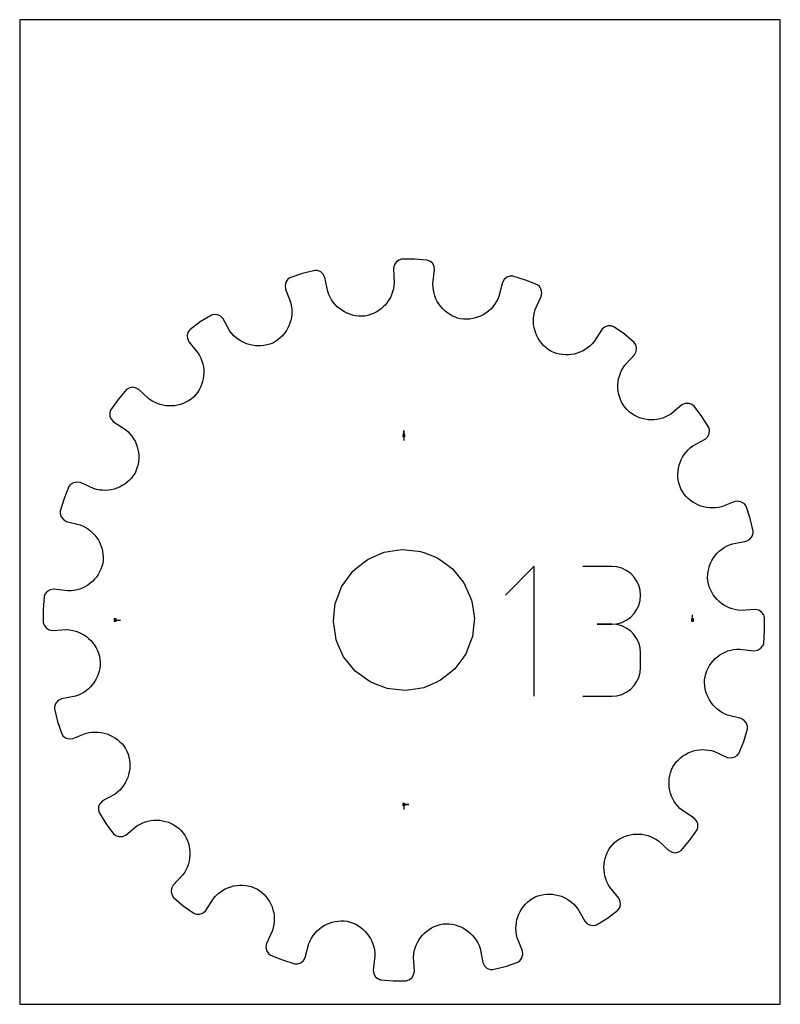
# Model space of a CAD drawing. Extents: x 0 to 216, y 0 to 279.
import ezdxf

# ---------------------------------------------------------------- set-up
doc = ezdxf.new("R2010")
doc.units = 0

msp = doc.modelspace()

# ---------------------------------------------------------------- linework, layer by layer
at = {"layer": 'annotation', "color": 1}
for p, q in [((109.051908, 161.407934), (109.051908, 162.836684)), ((109.051908, 161.407934), (109.051908, 162.836684)), ((109.051908, 162.836684), (109.051908, 161.407934)), ((109.051908, 161.407934), (109.051908, 159.979184)), ((146.046084, 124.283112), (137.851173, 116.08589)), ((146.046084, 87.421039), (146.046084, 124.283112)), ((168.05387, 124.240346), (159.868206, 124.240346)), ((169.526081, 124.108203), (168.05387, 124.240346)), ((170.911381, 123.727387), (169.526081, 124.108203)), ((172.186728, 123.121321), (170.911381, 123.727387)), ((173.329083, 122.313425), (172.186728, 123.121321)), ((174.315403, 121.32712), (173.329083, 122.313425)), ((175.122649, 120.185828), (174.315403, 121.32712)), ((175.72778, 118.91297), (175.122649, 120.185828)), ((176.107755, 117.531967), (175.72778, 118.91297)), ((176.239534, 116.06624), (176.107755, 117.531967)), ((175.72778, 113.207271), (176.107755, 114.593633)), ((176.107755, 114.593633), (176.239534, 116.06624)), ((176.239534, 116.06624), (176.239534, 116.06624)), ((174.315403, 110.786208), (175.122649, 111.930385)), ((175.122649, 111.930385), (175.72778, 113.207271)), ((27.144382, 109.051908), (28.573132, 109.051908)), ((170.911381, 108.38223), (172.186728, 108.988899)), ((172.186728, 108.988899), (173.329083, 109.797969)), ((173.329083, 109.797969), (174.315403, 110.786208)), ((190.959435, 109.051908), (190.959435, 110.480658)), ((168.05387, 107.869018), (163.955259, 107.869018)), ((163.955259, 107.869018), (168.05387, 107.869018)), ((168.05387, 107.869018), (169.526081, 108.001193)), ((169.526081, 107.736875), (168.05387, 107.869018)), ((168.05387, 107.869018), (168.05387, 107.869018)), ((169.526081, 108.001193), (170.911381, 108.38223)), ((170.911381, 107.356059), (169.526081, 107.736875)), ((172.186728, 106.749993), (170.911381, 107.356059)), ((173.329083, 105.942097), (172.186728, 106.749993)), ((174.315403, 104.955792), (173.329083, 105.942097)), ((175.122649, 103.8145), (174.315403, 104.955792)), ((175.72778, 102.541642), (175.122649, 103.8145)), ((176.107755, 101.160639), (175.72778, 102.541642)), ((176.239534, 99.694912), (176.107755, 101.160639)), ((176.239534, 95.596301), (176.239534, 99.694912)), ((176.239534, 99.694912), (176.239534, 99.694912)), ((176.107755, 94.129965), (176.239534, 95.596301)), ((175.122649, 91.475686), (175.72778, 92.748639)), ((175.72778, 92.748639), (176.107755, 94.129965)), ((173.329083, 89.348355), (174.315403, 90.33447)), ((174.315403, 90.33447), (175.122649, 91.475686)), ((159.868206, 87.422195), (168.05387, 87.422195)), ((168.05387, 87.422195), (169.526081, 87.554262)), ((168.05387, 87.422195), (168.05387, 87.422195)), ((169.526081, 87.554262), (170.911381, 87.934887)), ((170.911381, 87.934887), (172.186728, 88.540706)), ((172.186728, 88.540706), (173.329083, 89.348355)), ((109.051908, 56.695882), (110.480658, 56.695882)), ((109.051908, 56.695882), (110.480658, 56.695882)), ((110.480658, 56.695882), (109.051908, 56.695882)), ((109.051908, 56.695882), (109.051908, 55.267133))]:
    msp.add_line(p, q, dxfattribs=at)
at = {"layer": 'boundary', "color": 5}
for p, q in [((106.293065, 209.748071), (106.070352, 208.762199)), ((106.824876, 210.574172), (106.293065, 209.748071)), ((107.604493, 211.173586), (106.824876, 210.574172)), ((108.362381, 211.398336), (107.604493, 211.173586)), ((112.053421, 211.433167), (108.362381, 211.398336)), ((115.698794, 211.181634), (112.053421, 211.433167)), ((116.396873, 210.912136), (115.698794, 211.181634)), ((117.137169, 210.265847), (116.396873, 210.912136)), ((117.614804, 209.421196), (117.137169, 210.265847)), ((80.269092, 207.349398), (76.725604, 206.161447)), ((83.813491, 208.237149), (80.269092, 207.349398)), ((84.560705, 208.196085), (83.813491, 208.237149)), ((85.464881, 207.810581), (84.560705, 208.196085)), ((86.185733, 207.143467), (85.464881, 207.810581)), ((86.645235, 206.25765), (86.185733, 207.143467)), ((106.070352, 208.762199), (106.323076, 204.720204)), ((117.294664, 204.403622), (117.780093, 208.424134)), ((117.780093, 208.424134), (117.614804, 209.421196)), ((75.561773, 204.916951), (75.311151, 203.966868)), ((75.311151, 203.966868), (75.404076, 202.960579)), ((76.118312, 205.728022), (75.561773, 204.916951)), ((76.725604, 206.161447), (76.118312, 205.728022)), ((87.429663, 202.273557), (86.645235, 206.25765)), ((106.323076, 204.720204), (106.243507, 203.844001)), ((117.32299, 203.523994), (117.294664, 204.403622)), ((137.028512, 204.803495), (136.019756, 200.881051)), ((137.544593, 205.671668), (137.028512, 204.803495)), ((138.306217, 206.29384), (137.544593, 205.671668)), ((139.242156, 206.62269), (138.306217, 206.29384)), ((140.022879, 206.602234), (139.242156, 206.62269)), ((143.544117, 205.494827), (140.022879, 206.602234)), ((146.933406, 204.129212), (143.544117, 205.494827)), ((147.513917, 203.656957), (146.933406, 204.129212)), ((75.404076, 202.960579), (76.874769, 199.241916)), ((87.729136, 201.446035), (87.429663, 202.273557)), ((88.094576, 200.659286), (87.729136, 201.446035)), ((105.574811, 201.362871), (105.218923, 200.596582)), ((105.866359, 202.162041), (105.574811, 201.362871)), ((106.090444, 202.990462), (105.866359, 202.162041)), ((106.243507, 203.844001), (106.090444, 202.990462)), ((117.426487, 202.662624), (117.32299, 203.523994)), ((117.604792, 201.811938), (117.426487, 202.662624)), ((117.850395, 200.997724), (117.604792, 201.811938)), ((148.016066, 202.825957), (147.513917, 203.656957)), ((148.211439, 201.862654), (148.016066, 202.825957)), ((148.060645, 200.863343), (148.211439, 201.862654)), ((76.874769, 199.241916), (77.088701, 198.336764)), ((88.521671, 199.914935), (88.094576, 200.659286)), ((89.00691, 199.2164), (88.521671, 199.914935)), ((89.546366, 198.565834), (89.00691, 199.2164)), ((90.135813, 197.965548), (89.546366, 198.565834)), ((103.794619, 198.526812), (103.211741, 197.92563)), ((104.325491, 199.174671), (103.794619, 198.526812)), ((104.801492, 199.866205), (104.325491, 199.174671)), ((105.218923, 200.596582), (104.801492, 199.866205)), ((118.16218, 200.21204), (117.850395, 200.997724)), ((118.537507, 199.459349), (118.16218, 200.21204)), ((118.973182, 198.742189), (118.537507, 199.459349)), ((119.466757, 198.065662), (118.973182, 198.742189)), ((134.794733, 198.589055), (134.270592, 197.919264)), ((135.263902, 199.307895), (134.794733, 198.589055)), ((135.673375, 200.072294), (135.263902, 199.307895)), ((136.019756, 200.881051), (135.673375, 200.072294)), ((146.356367, 197.189357), (148.060645, 200.863343)), ((54.398991, 195.583582), (51.262817, 193.619764)), ((55.122272, 195.775726), (54.398991, 195.583582)), ((56.101068, 195.688308), (55.122272, 195.775726)), ((56.992658, 195.276557), (56.101068, 195.688308)), ((77.088701, 198.336764), (77.206496, 197.477615)), ((77.219199, 195.770446), (77.117477, 194.931371)), ((77.206496, 197.477615), (77.249395, 196.620602)), ((77.249395, 196.620602), (77.219199, 195.770446)), ((90.771723, 197.418243), (90.135813, 197.965548)), ((91.450066, 196.92686), (90.771723, 197.418243)), ((92.167296, 196.494096), (91.450066, 196.92686)), ((92.919065, 196.121599), (92.167296, 196.494096)), ((93.70172, 195.812848), (92.919065, 196.121599)), ((94.511472, 195.569944), (93.70172, 195.812848)), ((99.623717, 195.737397), (98.792984, 195.487691)), ((100.42075, 196.054204), (99.623717, 195.737397)), ((101.18117, 196.435134), (100.42075, 196.054204)), ((101.901648, 196.875929), (101.18117, 196.435134)), ((102.579768, 197.374097), (101.901648, 196.875929)), ((103.211741, 197.92563), (102.579768, 197.374097)), ((120.014612, 197.431783), (119.466757, 198.065662)), ((120.614703, 196.84545), (120.014612, 197.431783)), ((121.26375, 196.309979), (120.614703, 196.84545)), ((121.958708, 195.828571), (121.26375, 196.309979)), ((122.696986, 195.405668), (121.958708, 195.828571)), ((131.701365, 195.772231), (130.960979, 195.380345)), ((132.406432, 196.224489), (131.701365, 195.772231)), ((133.072441, 196.734603), (132.406432, 196.224489)), ((133.695131, 197.300332), (133.072441, 196.734603)), ((134.270592, 197.919264), (133.695131, 197.300332)), ((145.943548, 195.492653), (146.111535, 196.344123)), ((146.111535, 196.344123), (146.356367, 197.189357)), ((51.262817, 193.619764), (48.299248, 191.418999)), ((57.72827, 194.531717), (56.992658, 195.276557)), ((59.680899, 191.029201), (57.72827, 194.531717)), ((76.70723, 193.303555), (76.402603, 192.523325)), ((76.946492, 194.107555), (76.70723, 193.303555)), ((77.117477, 194.931371), (76.946492, 194.107555)), ((95.344342, 195.395807), (94.511472, 195.569944)), ((96.19674, 195.293147), (95.344342, 195.395807)), ((97.064181, 195.263665), (96.19674, 195.293147)), ((97.942634, 195.310846), (97.064181, 195.263665)), ((98.792984, 195.487691), (97.942634, 195.310846)), ((123.475647, 195.044393), (122.696986, 195.405668)), ((124.291791, 194.748628), (123.475647, 195.044393)), ((125.142151, 194.522357), (124.291791, 194.748628)), ((126.015927, 194.426938), (125.142151, 194.522357)), ((126.883081, 194.408846), (126.015927, 194.426938)), ((127.738785, 194.464662), (126.883081, 194.408846)), ((128.579327, 194.592608), (127.738785, 194.464662)), ((129.390723, 194.78697), (128.579327, 194.592608)), ((130.189483, 195.05111), (129.390723, 194.78697)), ((130.960979, 195.380345), (130.189483, 195.05111)), ((145.832034, 193.789533), (145.850903, 194.639571)), ((145.885033, 192.945867), (145.832034, 193.789533)), ((145.850903, 194.639571), (145.943548, 195.492653)), ((146.008105, 192.113358), (145.885033, 192.945867)), ((47.85525, 190.819445), (47.577148, 189.876155)), ((48.299248, 191.418999), (47.85525, 190.819445)), ((60.221476, 190.334994), (59.680899, 191.029201)), ((60.812248, 189.699381), (60.221476, 190.334994)), ((75.112388, 190.368189), (74.563587, 189.725799)), ((75.603526, 191.051223), (75.112388, 190.368189)), ((76.034136, 191.771058), (75.603526, 191.051223)), ((76.402603, 192.523325), (76.034136, 191.771058)), ((146.203404, 191.286431), (146.008105, 192.113358)), ((146.463716, 190.490736), (146.203404, 191.286431)), ((146.789213, 189.718799), (146.463716, 190.490736)), ((165.247992, 191.471703), (163.076547, 188.05299)), ((166.007479, 192.138408), (165.247992, 191.471703)), ((166.936018, 192.494639), (166.007479, 192.138408)), ((167.915522, 192.517901), (166.936018, 192.494639)), ((168.651849, 192.257337), (167.915522, 192.517901)), ((171.658429, 190.11591), (168.651849, 192.257337)), ((174.45977, 187.769657), (171.658429, 190.11591)), ((47.577148, 189.876155), (47.632101, 188.895032)), ((47.632101, 188.895032), (48.026545, 187.978285)), ((48.026545, 187.978285), (50.57938, 184.884406)), ((61.448072, 189.124028), (60.812248, 189.699381)), ((62.125366, 188.60937), (61.448072, 189.124028)), ((62.839664, 188.157014), (62.125366, 188.60937)), ((63.585691, 187.768398), (62.839664, 188.157014)), ((64.359544, 187.444733), (63.585691, 187.768398)), ((65.156487, 187.187095), (64.359544, 187.444733)), ((70.999776, 187.335602), (70.17588, 187.099387)), ((71.821637, 187.650787), (70.999776, 187.335602)), ((72.584907, 188.087059), (71.821637, 187.650787)), ((73.297589, 188.581103), (72.584907, 188.087059)), ((73.958088, 189.128608), (73.297589, 188.581103)), ((74.563587, 189.725799), (73.958088, 189.128608)), ((147.17845, 188.975249), (146.789213, 189.718799)), ((147.630424, 188.265871), (147.17845, 188.975249)), ((148.142536, 187.592946), (147.630424, 188.265871)), ((148.71411, 186.962858), (148.142536, 187.592946)), ((162.497432, 187.391177), (161.871679, 186.790609)), ((163.076547, 188.05299), (162.497432, 187.391177)), ((174.863197, 187.153348), (174.45977, 187.769657)), ((50.57938, 184.884406), (51.056641, 184.099267)), ((65.972565, 186.996657), (65.156487, 187.187095)), ((66.802576, 186.874962), (65.972565, 186.996657)), ((67.642514, 186.82306), (66.802576, 186.874962)), ((68.487797, 186.842313), (67.642514, 186.82306)), ((69.333768, 186.933973), (68.487797, 186.842313)), ((70.17588, 187.099387), (69.333768, 186.933973)), ((149.342843, 186.378415), (148.71411, 186.962858)), ((150.027524, 185.844835), (149.342843, 186.378415)), ((150.766356, 185.366964), (150.027524, 185.844835)), ((151.56832, 185.006633), (150.766356, 185.366964)), ((152.386936, 184.720848), (151.56832, 185.006633)), ((153.218106, 184.509545), (152.386936, 184.720848)), ((154.057119, 184.371513), (153.218106, 184.509545)), ((157.401066, 184.531449), (156.576021, 184.386661)), ((158.201179, 184.740999), (157.401066, 184.531449)), ((158.992435, 185.02064), (158.201179, 184.740999)), ((159.759327, 185.36609), (158.992435, 185.02064)), ((160.498024, 185.777157), (159.759327, 185.36609)), ((161.203495, 186.252016), (160.498024, 185.777157)), ((161.871679, 186.790609), (161.203495, 186.252016)), ((174.522765, 184.315602), (174.974643, 185.218858)), ((175.086862, 186.195882), (174.863197, 187.153348)), ((174.974643, 185.218858), (175.086862, 186.195882)), ((51.056641, 184.099267), (51.43564, 183.318662)), ((51.43564, 183.318662), (51.742364, 182.517088)), ((51.742364, 182.517088), (51.980095, 181.68913)), ((51.980095, 181.68913), (52.14236, 180.85985)), ((154.899635, 184.306053), (154.057119, 184.371513)), ((155.740797, 184.311284), (154.899635, 184.306053)), ((156.576021, 184.386661), (155.740797, 184.311284)), ((171.766604, 181.347989), (174.522765, 184.315602)), ((52.14236, 180.85985), (52.233898, 180.023652)), ((52.255493, 179.184748), (52.206462, 178.348833)), ((52.233898, 180.023652), (52.255493, 179.184748)), ((170.217047, 178.276372), (170.497969, 179.079064)), ((170.497969, 179.079064), (170.849803, 179.862019)), ((170.849803, 179.862019), (171.272658, 180.619865)), ((171.272658, 180.619865), (171.766604, 181.347989)), ((51.901353, 176.701825), (51.645306, 175.900526)), ((52.08869, 177.519372), (51.901353, 176.701825)), ((52.206462, 178.348833), (52.08869, 177.519372)), ((169.797064, 175.791699), (169.866621, 176.627724)), ((169.866621, 176.627724), (170.006508, 177.457283)), ((170.006508, 177.457283), (170.217047, 178.276372)), ((30.326337, 174.454649), (27.958229, 171.622941)), ((30.962468, 174.866), (30.326337, 174.454649)), ((31.920179, 175.085456), (30.962468, 174.866)), ((32.896279, 174.968979), (31.920179, 175.085456)), ((33.825406, 174.488224), (32.896279, 174.968979)), ((36.764953, 171.760413), (33.825406, 174.488224)), ((50.471737, 173.640048), (49.94632, 172.949963)), ((50.930227, 174.364959), (50.471737, 173.640048)), ((51.322111, 175.119719), (50.930227, 174.364959)), ((51.645306, 175.900526), (51.322111, 175.119719)), ((169.797405, 174.953986), (169.797064, 175.791699)), ((169.867577, 174.119191), (169.797405, 174.953986)), ((170.007506, 173.29192), (169.867577, 174.119191)), ((170.220644, 172.467523), (170.007506, 173.29192)), ((27.958229, 171.622941), (25.819678, 168.614142)), ((37.493449, 171.267359), (36.764953, 171.760413)), ((38.25161, 170.845394), (37.493449, 171.267359)), ((39.034812, 170.494448), (38.25161, 170.845394)), ((39.83771, 170.214409), (39.034812, 170.494448)), ((46.424386, 170.495801), (45.626292, 170.217152)), ((47.200886, 170.843532), (46.424386, 170.495801)), ((47.951785, 171.259943), (47.200886, 170.843532)), ((48.671176, 171.745375), (47.951785, 171.259943)), ((49.354915, 172.299203), (48.671176, 171.745375)), ((49.94632, 172.949963), (49.354915, 172.299203)), ((170.50016, 171.6697), (170.220644, 172.467523)), ((170.848751, 170.893521), (170.50016, 171.6697)), ((171.266026, 170.143016), (170.848751, 170.893521)), ((188.907328, 170.472405), (187.96665, 170.072266)), ((189.887977, 170.523184), (188.907328, 170.472405)), ((190.826959, 170.243002), (189.887977, 170.523184)), ((25.819678, 168.614142), (25.582949, 167.906655)), ((25.582949, 167.906655), (25.609511, 166.923699)), ((40.65693, 170.004755), (39.83771, 170.214409)), ((41.48657, 169.865749), (40.65693, 170.004755)), ((42.322616, 169.797069), (41.48657, 169.865749)), ((43.160293, 169.798285), (42.322616, 169.797069)), ((43.994994, 169.86933), (43.160293, 169.798285)), ((44.822103, 170.010134), (43.994994, 169.86933)), ((45.626292, 170.217152), (44.822103, 170.010134)), ((171.752315, 169.424072), (171.266026, 170.143016)), ((172.307359, 168.741491), (171.752315, 169.424072)), ((172.958612, 168.150912), (172.307359, 168.741491)), ((173.649134, 167.626333), (172.958612, 168.150912)), ((187.96665, 170.072266), (184.845287, 167.492101)), ((191.446581, 169.767428), (190.826959, 170.243002)), ((193.644345, 166.801809), (191.446581, 169.767428)), ((25.609511, 166.923699), (25.960948, 166.018961)), ((25.960948, 166.018961), (26.623758, 165.25751)), ((26.623758, 165.25751), (30.007982, 163.103761)), ((174.374419, 167.168679), (173.649134, 167.626333)), ((175.129505, 166.777655), (174.374419, 167.168679)), ((175.910569, 166.455302), (175.129505, 166.777655)), ((176.712071, 166.200116), (175.910569, 166.455302)), ((177.529768, 166.013651), (176.712071, 166.200116)), ((178.359309, 165.896741), (177.529768, 166.013651)), ((179.195262, 165.848594), (178.359309, 165.896741)), ((180.034132, 165.871066), (179.195262, 165.848594)), ((180.870244, 165.96349), (180.034132, 165.871066)), ((181.69938, 166.126653), (180.870244, 165.96349)), ((182.50704, 166.35762), (181.69938, 166.126653)), ((183.308875, 166.663438), (182.50704, 166.35762)), ((184.089799, 167.041529), (183.308875, 166.663438)), ((184.845287, 167.492101), (184.089799, 167.041529)), ((195.58113, 163.71385), (193.644345, 166.801809)), ((30.007982, 163.103761), (30.704345, 162.504689)), ((30.704345, 162.504689), (31.305682, 161.879521)), ((195.77677, 162.993825), (195.58113, 163.71385)), ((195.693421, 162.01395), (195.77677, 162.993825)), ((31.305682, 161.879521), (31.845051, 161.211869)), ((31.845051, 161.211869), (32.320708, 160.506865)), ((32.320708, 160.506865), (32.732575, 159.768585)), ((32.732575, 159.768585), (33.078848, 159.002046)), ((191.03791, 158.429685), (194.576059, 160.400243)), ((194.576059, 160.400243), (195.285447, 161.120181)), ((195.285447, 161.120181), (195.693421, 162.01395)), ((33.078848, 159.002046), (33.359314, 158.211096)), ((33.359314, 158.211096), (33.575028, 157.390912)), ((33.575028, 157.390912), (33.718959, 156.565679)), ((33.718959, 156.565679), (33.793466, 155.730328)), ((188.615049, 155.987397), (189.130488, 156.664227)), ((189.130488, 156.664227), (189.706602, 157.299531)), ((189.706602, 157.299531), (190.342969, 157.889738)), ((190.342969, 157.889738), (191.03791, 158.429685)), ((33.731473, 154.04656), (33.592531, 153.207592)), ((33.797819, 154.889093), (33.731473, 154.04656)), ((33.793466, 155.730328), (33.797819, 154.889093)), ((187.189493, 152.957555), (187.447972, 153.754257)), ((187.447972, 153.754257), (187.772464, 154.527821)), ((187.772464, 154.527821), (188.161894, 155.273498)), ((188.161894, 155.273498), (188.615049, 155.987397)), ((33.09359, 151.558063), (32.732325, 150.756308)), ((33.380309, 152.37652), (33.09359, 151.558063)), ((33.592531, 153.207592), (33.380309, 152.37652)), ((186.82283, 150.471896), (186.875624, 151.311767)), ((186.875624, 151.311767), (186.998193, 152.141653)), ((186.998193, 152.141653), (187.189493, 152.957555)), ((16.253686, 148.209549), (15.289932, 148.018514)), ((17.286518, 148.039286), (16.253686, 148.209549)), ((30.502967, 148.135381), (29.829506, 147.624015)), ((31.133627, 148.706239), (30.502967, 148.135381)), ((31.718706, 149.334271), (31.133627, 148.706239)), ((32.252974, 150.018275), (31.718706, 149.334271)), ((32.732325, 150.756308), (32.252974, 150.018275)), ((186.841176, 149.626623), (186.82283, 150.471896)), ((186.931912, 148.780603), (186.841176, 149.626623)), ((187.096389, 147.938394), (186.931912, 148.780603)), ((13.968745, 146.926119), (12.591732, 143.501194)), ((14.436313, 147.507544), (13.968745, 146.926119)), ((15.289932, 148.018514), (14.436313, 147.507544)), ((20.925053, 146.353299), (17.286518, 148.039286)), ((21.770365, 146.10943), (20.925053, 146.353299)), ((22.621855, 145.942387), (21.770365, 146.10943)), ((23.474899, 145.850666), (22.621855, 145.942387)), ((24.324856, 145.832698), (23.474899, 145.850666)), ((25.168382, 145.886576), (24.324856, 145.832698)), ((26.000697, 146.010512), (25.168382, 145.886576)), ((26.80741, 146.200152), (26.000697, 146.010512)), ((27.603402, 146.459647), (26.80741, 146.200152)), ((28.375694, 146.784345), (27.603402, 146.459647)), ((29.119672, 147.172795), (28.375694, 146.784345)), ((29.829506, 147.624015), (29.119672, 147.172795)), ((187.339551, 147.093741), (187.096389, 147.938394)), ((187.656255, 146.272614), (187.339551, 147.093741)), ((188.093251, 145.509979), (187.656255, 146.272614)), ((188.587964, 144.79795), (188.093251, 145.509979)), ((12.591732, 143.501194), (11.487747, 139.978734)), ((189.136092, 144.138141), (188.587964, 144.79795)), ((189.73385, 143.533351), (189.136092, 144.138141)), ((190.376749, 142.985274), (189.73385, 143.533351)), ((191.060244, 142.494894), (190.376749, 142.985274)), ((191.780486, 142.065063), (191.060244, 142.494894)), ((202.97319, 142.700906), (199.19472, 141.210382)), ((203.978775, 142.789525), (202.97319, 142.700906)), ((204.927116, 142.535069), (203.978775, 142.789525)), ((205.733454, 141.977894), (204.927116, 142.535069)), ((11.487747, 139.978734), (11.481042, 139.232808)), ((192.533104, 141.697396), (191.780486, 142.065063)), ((193.313631, 141.393589), (192.533104, 141.697396)), ((194.11788, 141.155182), (193.313631, 141.393589)), ((194.941886, 140.985065), (194.11788, 141.155182)), ((195.781101, 140.884239), (194.941886, 140.985065)), ((196.631342, 140.85496), (195.781101, 140.884239)), ((197.488383, 140.898797), (196.631342, 140.85496)), ((198.347516, 141.017562), (197.488383, 140.898797)), ((199.19472, 141.210382), (198.347516, 141.017562)), ((206.176194, 141.334366), (205.733454, 141.977894)), ((207.338126, 137.87959), (206.176194, 141.334366)), ((11.481042, 139.232808), (11.805855, 138.31783)), ((11.805855, 138.31783), (12.424351, 137.554138)), ((12.424351, 137.554138), (13.289441, 137.03498)), ((13.289441, 137.03498), (17.173608, 136.032399)), ((208.237609, 134.299665), (207.338126, 137.87959)), ((17.173608, 136.032399), (18.021387, 135.677716)), ((18.021387, 135.677716), (18.786342, 135.269034)), ((18.786342, 135.269034), (19.505753, 134.800613)), ((19.505753, 134.800613), (20.176158, 134.277161)), ((20.176158, 134.277161), (20.795728, 133.702343)), ((208.200872, 133.554472), (208.237609, 134.299665)), ((20.795728, 133.702343), (21.362124, 133.080245)), ((21.362124, 133.080245), (21.872935, 132.414778)), ((21.872935, 132.414778), (22.325918, 131.710201)), ((22.325918, 131.710201), (22.71856, 130.970258)), ((202.283934, 130.677897), (206.207849, 131.448797)), ((206.207849, 131.448797), (207.15471, 131.923915)), ((207.15471, 131.923915), (207.818905, 132.648011)), ((207.818905, 132.648011), (208.200872, 133.554472)), ((22.71856, 130.970258), (23.048581, 130.199152)), ((23.048581, 130.199152), (23.313537, 129.400734)), ((23.313537, 129.400734), (23.513676, 128.569029)), ((23.513676, 128.569029), (23.640747, 127.728248)), ((197.972416, 127.975967), (198.573365, 128.564831)), ((198.573365, 128.564831), (199.224561, 129.103659)), ((199.224561, 129.103659), (199.923697, 129.588218)), ((199.923697, 129.588218), (200.668622, 130.014584)), ((200.668622, 130.014584), (201.455901, 130.379251)), ((201.455901, 130.379251), (202.283934, 130.677897)), ((23.676641, 126.005058), (23.580252, 125.131199)), ((23.640747, 127.728248), (23.695659, 126.872354)), ((23.695659, 126.872354), (23.676641, 126.005058)), ((196.125478, 125.194556), (196.498775, 125.945937)), ((196.498775, 125.945937), (196.932293, 126.662734)), ((196.932293, 126.662734), (197.424411, 127.340589)), ((197.424411, 127.340589), (197.972416, 127.975967)), ((23.055706, 123.465424), (22.693611, 122.687233)), ((23.352333, 124.281137), (23.055706, 123.465424)), ((23.580252, 125.131199), (23.352333, 124.281137)), ((195.397105, 122.770155), (195.572138, 123.60278)), ((195.572138, 123.60278), (195.815903, 124.412242)), ((195.815903, 124.412242), (196.125478, 125.194556)), ((21.251648, 120.606576), (20.664677, 120.007099)), ((21.787796, 121.255048), (21.251648, 120.606576)), ((22.269936, 121.949462), (21.787796, 121.255048)), ((22.693611, 122.687233), (22.269936, 121.949462)), ((195.263094, 121.050647), (195.293528, 121.917946)), ((195.308602, 120.171975), (195.263094, 121.050647)), ((195.293528, 121.917946), (195.397105, 122.770155)), ((195.490821, 119.300422), (195.308602, 120.171975)), ((8.695117, 117.616875), (7.827249, 117.131107)), ((9.73007, 117.774009), (8.695117, 117.616875)), ((13.711219, 117.295019), (9.73007, 117.774009)), ((15.451726, 117.428683), (14.590618, 117.324287)), ((16.28167, 117.601724), (15.451726, 117.428683)), ((17.096241, 117.846498), (16.28167, 117.601724)), ((17.882338, 118.157486), (17.096241, 117.846498)), ((18.635473, 118.532056), (17.882338, 118.157486)), ((19.353143, 118.967004), (18.635473, 118.532056)), ((20.030203, 119.4599), (19.353143, 118.967004)), ((20.664677, 120.007099), (20.030203, 119.4599)), ((195.741368, 118.470111), (195.490821, 119.300422)), ((196.058978, 117.673537), (195.741368, 118.470111)), ((196.440659, 116.913617), (196.058978, 117.673537)), ((6.918865, 115.690053), (6.6675, 112.007266)), ((7.183614, 116.387554), (6.918865, 115.690053)), ((7.827249, 117.131107), (7.183614, 116.387554)), ((14.590618, 117.324287), (13.711219, 117.295019)), ((196.882172, 116.19367), (196.440659, 116.913617)), ((197.381009, 115.516129), (196.882172, 116.19367)), ((197.933165, 114.884771), (197.381009, 115.516129)), ((198.534931, 114.302544), (197.933165, 114.884771)), ((6.6675, 112.007266), (6.705963, 108.316122)), ((199.183338, 113.77236), (198.534931, 114.302544)), ((199.875358, 113.297093), (199.183338, 113.77236)), ((200.606185, 112.880434), (199.875358, 113.297093)), ((201.372887, 112.525351), (200.606185, 112.880434)), ((202.172423, 112.234649), (201.372887, 112.525351)), ((203.001159, 112.011454), (202.172423, 112.234649)), ((203.854981, 111.859312), (203.001159, 112.011454)), ((204.770861, 111.783908), (203.854981, 111.859312)), ((208.774555, 112.030673), (204.770861, 111.783908)), ((209.758424, 111.804087), (208.774555, 112.030673)), ((210.581684, 111.26917), (209.758424, 111.804087)), ((211.176397, 110.490405), (210.581684, 111.26917)), ((211.397854, 109.787695), (211.176397, 110.490405)), ((211.436317, 106.096551), (211.397854, 109.787695)), ((6.705963, 108.316122), (6.92742, 107.613412)), ((6.92742, 107.613412), (7.522133, 106.834647)), ((7.522133, 106.834647), (8.345393, 106.29973)), ((8.345393, 106.29973), (9.329262, 106.073144)), ((9.329262, 106.073144), (13.332956, 106.319909)), ((13.332956, 106.319909), (14.248835, 106.244504)), ((14.248835, 106.244504), (15.102658, 106.092363)), ((15.102658, 106.092363), (15.931394, 105.869168)), ((15.931394, 105.869168), (16.73093, 105.578465)), ((16.73093, 105.578465), (17.497632, 105.223383)), ((17.497632, 105.223383), (18.228459, 104.806724)), ((18.228459, 104.806724), (18.920479, 104.331457)), ((18.920479, 104.331457), (19.568885, 103.801272)), ((19.568885, 103.801272), (20.170652, 103.219046)), ((211.184952, 102.413764), (211.436317, 106.096551)), ((20.170652, 103.219046), (20.722808, 102.587688)), ((20.722808, 102.587688), (21.221645, 101.910147)), ((21.221645, 101.910147), (21.663158, 101.1902)), ((21.663158, 101.1902), (22.044839, 100.43028)), ((201.822147, 100.502093), (202.652091, 100.675134)), ((202.652091, 100.675134), (203.513198, 100.779529)), ((203.513198, 100.779529), (204.392598, 100.808798)), ((204.392598, 100.808798), (208.373747, 100.329808)), ((209.4087, 100.486942), (210.276567, 100.97271)), ((210.276567, 100.97271), (210.920203, 101.716262)), ((210.920203, 101.716262), (211.184952, 102.413764)), ((22.044839, 100.43028), (22.362449, 99.633706)), ((22.362449, 99.633706), (22.612996, 98.803395)), ((22.612996, 98.803395), (22.795215, 97.931842)), ((22.795215, 97.931842), (22.840723, 97.053169)), ((196.852169, 97.49724), (197.43914, 98.096717)), ((197.43914, 98.096717), (198.073614, 98.643917)), ((198.073614, 98.643917), (198.750674, 99.136813)), ((198.750674, 99.136813), (199.468344, 99.571761)), ((199.468344, 99.571761), (200.221479, 99.946331)), ((200.221479, 99.946331), (201.007576, 100.257319)), ((201.007576, 100.257319), (201.822147, 100.502093)), ((208.373747, 100.329808), (209.4087, 100.486942)), ((22.706711, 95.333662), (22.531679, 94.501037)), ((22.810289, 96.185871), (22.706711, 95.333662)), ((22.840723, 97.053169), (22.810289, 96.185871)), ((195.048111, 94.638393), (195.410206, 95.416584)), ((195.410206, 95.416584), (195.833881, 96.154355)), ((195.833881, 96.154355), (196.316021, 96.848769)), ((196.316021, 96.848769), (196.852169, 97.49724)), ((21.978338, 92.90926), (21.605042, 92.15788)), ((22.287914, 93.691575), (21.978338, 92.90926)), ((22.531679, 94.501037), (22.287914, 93.691575)), ((194.427176, 92.098759), (194.523565, 92.972617)), ((194.523565, 92.972617), (194.751484, 93.822679)), ((194.751484, 93.822679), (195.048111, 94.638393)), ((19.530452, 89.538986), (18.879256, 89.000158)), ((20.131401, 90.12785), (19.530452, 89.538986)), ((20.679407, 90.763228), (20.131401, 90.12785)), ((21.171524, 91.441083), (20.679407, 90.763228)), ((21.605042, 92.15788), (21.171524, 91.441083)), ((194.408158, 91.231463), (194.427176, 92.098759)), ((194.46307, 90.375569), (194.408158, 91.231463)), ((194.590141, 89.534788), (194.46307, 90.375569)), ((194.79028, 88.703083), (194.590141, 89.534788)), ((11.895968, 86.655019), (10.949107, 86.179902)), ((15.819883, 87.425919), (11.895968, 86.655019)), ((16.647916, 87.724566), (15.819883, 87.425919)), ((17.435195, 88.089232), (16.647916, 87.724566)), ((18.18012, 88.515598), (17.435195, 88.089232)), ((18.879256, 89.000158), (18.18012, 88.515598)), ((195.055236, 87.904664), (194.79028, 88.703083)), ((195.385257, 87.133559), (195.055236, 87.904664)), ((195.777898, 86.393615), (195.385257, 87.133559)), ((9.902945, 84.549345), (9.866207, 83.804152)), ((10.284912, 85.455806), (9.902945, 84.549345)), ((10.949107, 86.179902), (10.284912, 85.455806)), ((196.230883, 85.689038), (195.777898, 86.393615)), ((196.741693, 85.023572), (196.230883, 85.689038)), ((197.308089, 84.401474), (196.741693, 85.023572)), ((197.927659, 83.826656), (197.308089, 84.401474)), ((198.598063, 83.303204), (197.927659, 83.826656)), ((9.866207, 83.804152), (10.765691, 80.224227)), ((199.317475, 82.834783), (198.598063, 83.303204)), ((200.08243, 82.426101), (199.317475, 82.834783)), ((200.930209, 82.071418), (200.08243, 82.426101)), ((204.814376, 81.068837), (200.930209, 82.071418)), ((205.679466, 80.549679), (204.814376, 81.068837)), ((10.765691, 80.224227), (11.927623, 76.769451)), ((206.297962, 79.785987), (205.679466, 80.549679)), ((206.622774, 78.871009), (206.297962, 79.785987)), ((206.61607, 78.125083), (206.622774, 78.871009)), ((11.927623, 76.769451), (12.370363, 76.125923)), ((12.370363, 76.125923), (13.176701, 75.568747)), ((13.176701, 75.568747), (14.125042, 75.314292)), ((15.130626, 75.402911), (18.909097, 76.893435)), ((18.909097, 76.893435), (19.756301, 77.086254)), ((19.756301, 77.086254), (20.615434, 77.20502)), ((20.615434, 77.20502), (21.472474, 77.248857)), ((21.472474, 77.248857), (22.322716, 77.219577)), ((22.322716, 77.219577), (23.16193, 77.118752)), ((23.16193, 77.118752), (23.985937, 76.948635)), ((23.985937, 76.948635), (24.790186, 76.710228)), ((24.790186, 76.710228), (25.570713, 76.40642)), ((25.570713, 76.40642), (26.323331, 76.038754)), ((26.323331, 76.038754), (27.043572, 75.608923)), ((27.043572, 75.608923), (27.727068, 75.118543)), ((205.512085, 74.602622), (206.61607, 78.125083)), ((14.125042, 75.314292), (15.130626, 75.402911)), ((27.727068, 75.118543), (28.369967, 74.570465)), ((28.369967, 74.570465), (28.967725, 73.965676)), ((28.967725, 73.965676), (29.515853, 73.305867)), ((29.515853, 73.305867), (30.010566, 72.593838)), ((204.135072, 71.177698), (205.512085, 74.602622)), ((30.010566, 72.593838), (30.447562, 71.831202)), ((30.447562, 71.831202), (30.764265, 71.010076)), ((30.764265, 71.010076), (31.007427, 70.165423)), ((31.007427, 70.165423), (31.171905, 69.323214)), ((186.970191, 69.397578), (187.600849, 69.968435)), ((187.600849, 69.968435), (188.274311, 70.479801)), ((188.274311, 70.479801), (188.984145, 70.931022)), ((188.984145, 70.931022), (189.728123, 71.319472)), ((189.728123, 71.319472), (190.500415, 71.64417)), ((190.500415, 71.64417), (191.296406, 71.903665)), ((191.296406, 71.903665), (192.10312, 72.093305)), ((192.10312, 72.093305), (192.935434, 72.217241)), ((192.935434, 72.217241), (193.77896, 72.271119)), ((193.77896, 72.271119), (194.628918, 72.253151)), ((194.628918, 72.253151), (195.481962, 72.161429)), ((195.481962, 72.161429), (196.333452, 71.994387)), ((196.333452, 71.994387), (197.178764, 71.750518)), ((197.178764, 71.750518), (200.817299, 70.064531)), ((200.817299, 70.064531), (201.850131, 69.894267)), ((201.850131, 69.894267), (202.813885, 70.085302)), ((202.813885, 70.085302), (203.667504, 70.596273)), ((203.667504, 70.596273), (204.135072, 71.177698)), ((31.171905, 69.323214), (31.262641, 68.477194)), ((31.280987, 67.63192), (31.228193, 66.79205)), ((31.262641, 68.477194), (31.280987, 67.63192)), ((185.010226, 66.545754), (185.371492, 67.347509)), ((185.371492, 67.347509), (185.850843, 68.085542)), ((185.850843, 68.085542), (186.38511, 68.769546)), ((186.38511, 68.769546), (186.970191, 69.397578)), ((30.655845, 64.349559), (30.331352, 63.575996)), ((30.914324, 65.146261), (30.655845, 64.349559)), ((31.105624, 65.962164), (30.914324, 65.146261)), ((31.228193, 66.79205), (31.105624, 65.962164)), ((184.372344, 64.057257), (184.511286, 64.896224)), ((184.511286, 64.896224), (184.723508, 65.727296)), ((184.723508, 65.727296), (185.010226, 66.545754)), ((29.488768, 62.11642), (28.973329, 61.43959)), ((29.941923, 62.830319), (29.488768, 62.11642)), ((30.331352, 63.575996), (29.941923, 62.830319)), ((184.305998, 63.214724), (184.372344, 64.057257)), ((184.310351, 62.373489), (184.305998, 63.214724)), ((184.384858, 61.538138), (184.310351, 62.373489)), ((184.528789, 60.712905), (184.384858, 61.538138)), ((27.065907, 59.674132), (23.527758, 57.703574)), ((27.760848, 60.214079), (27.065907, 59.674132)), ((28.397215, 60.804286), (27.760848, 60.214079)), ((28.973329, 61.43959), (28.397215, 60.804286)), ((184.744503, 59.892721), (184.528789, 60.712905)), ((185.024969, 59.10177), (184.744503, 59.892721)), ((185.371241, 58.335232), (185.024969, 59.10177)), ((22.410396, 56.089866), (22.327046, 55.109992)), ((22.81837, 56.983636), (22.410396, 56.089866)), ((23.527758, 57.703574), (22.81837, 56.983636)), ((185.783108, 57.596951), (185.371241, 58.335232)), ((186.258766, 56.891948), (185.783108, 57.596951)), ((186.798136, 56.224295), (186.258766, 56.891948)), ((187.399472, 55.599127), (186.798136, 56.224295)), ((22.327046, 55.109992), (22.522687, 54.389967)), ((22.522687, 54.389967), (24.459472, 51.302008)), ((188.095835, 55.000056), (187.399472, 55.599127)), ((191.480059, 52.846307), (188.095835, 55.000056)), ((24.459472, 51.302008), (26.657236, 48.336389)), ((30.137167, 48.031551), (33.25853, 50.611716)), ((33.25853, 50.611716), (34.014018, 51.062288)), ((34.014018, 51.062288), (34.794942, 51.440379)), ((34.794942, 51.440379), (35.596777, 51.746197)), ((35.596777, 51.746197), (36.404437, 51.977164)), ((36.404437, 51.977164), (37.233574, 52.140326)), ((37.233574, 52.140326), (38.069685, 52.23275)), ((38.069685, 52.23275), (38.908555, 52.255223)), ((38.908555, 52.255223), (39.744508, 52.207076)), ((39.744508, 52.207076), (40.574049, 52.090166)), ((40.574049, 52.090166), (41.391746, 51.903701)), ((41.391746, 51.903701), (42.193248, 51.648515)), ((42.193248, 51.648515), (42.974312, 51.326161)), ((42.974312, 51.326161), (43.729398, 50.935138)), ((43.729398, 50.935138), (44.454683, 50.477483)), ((44.454683, 50.477483), (45.145205, 49.952905)), ((192.142869, 52.084856), (191.480059, 52.846307)), ((192.494306, 51.180118), (192.142869, 52.084856)), ((192.520868, 50.197162), (192.494306, 51.180118)), ((26.657236, 48.336389), (27.276858, 47.860814)), ((27.276858, 47.860814), (28.21584, 47.580633)), ((28.21584, 47.580633), (29.196489, 47.631412)), ((29.196489, 47.631412), (30.137167, 48.031551)), ((45.145205, 49.952905), (45.796458, 49.362326)), ((45.796458, 49.362326), (46.351502, 48.679745)), ((46.351502, 48.679745), (46.83779, 47.960801)), ((46.83779, 47.960801), (47.255066, 47.210296)), ((170.902931, 47.260285), (171.679431, 47.608015)), ((171.679431, 47.608015), (172.477525, 47.886665)), ((172.477525, 47.886665), (173.281714, 48.093683)), ((173.281714, 48.093683), (174.108823, 48.234487)), ((174.108823, 48.234487), (174.943524, 48.305532)), ((174.943524, 48.305532), (175.7812, 48.306748)), ((175.7812, 48.306748), (176.617247, 48.238068)), ((176.617247, 48.238068), (177.446887, 48.099061)), ((177.446887, 48.099061), (178.266107, 47.889408)), ((178.266107, 47.889408), (179.069004, 47.609369)), ((179.069004, 47.609369), (179.852207, 47.258422)), ((190.145588, 46.480876), (192.284139, 49.489675)), ((192.284139, 49.489675), (192.520868, 50.197162)), ((47.255066, 47.210296), (47.603657, 46.434117)), ((47.603657, 46.434117), (47.883173, 45.636293)), ((47.883173, 45.636293), (48.09631, 44.811897)), ((48.09631, 44.811897), (48.23624, 43.984626)), ((167.632079, 44.463768), (168.157497, 45.153854)), ((168.157497, 45.153854), (168.748902, 45.804613)), ((168.748902, 45.804613), (169.432641, 46.358442)), ((169.432641, 46.358442), (170.152032, 46.843874)), ((170.152032, 46.843874), (170.902931, 47.260285)), ((179.852207, 47.258422), (180.610368, 46.836458)), ((180.610368, 46.836458), (181.338863, 46.343403)), ((181.338863, 46.343403), (184.27841, 43.615593)), ((187.777479, 43.649167), (190.145588, 46.480876)), ((48.23624, 43.984626), (48.306412, 43.14983)), ((48.306752, 42.312118), (48.237196, 41.476092)), ((48.306412, 43.14983), (48.306752, 42.312118)), ((166.202464, 41.401992), (166.458511, 42.203291)), ((166.458511, 42.203291), (166.781706, 42.984098)), ((166.781706, 42.984098), (167.173591, 43.738857)), ((167.173591, 43.738857), (167.632079, 44.463768)), ((184.27841, 43.615593), (185.207538, 43.134838)), ((185.207538, 43.134838), (186.183638, 43.018361)), ((186.183638, 43.018361), (187.141349, 43.237817)), ((187.141349, 43.237817), (187.777479, 43.649167)), ((47.88677, 39.827445), (47.605848, 39.024752)), ((48.097308, 40.646533), (47.88677, 39.827445)), ((48.237196, 41.476092), (48.097308, 40.646533)), ((165.848324, 38.919068), (165.897356, 39.754984)), ((165.897356, 39.754984), (166.015127, 40.584444)), ((166.015127, 40.584444), (166.202464, 41.401992)), ((46.337213, 36.755828), (43.581052, 33.788215)), ((46.831158, 37.483952), (46.337213, 36.755828)), ((47.254013, 38.241798), (46.831158, 37.483952)), ((47.605848, 39.024752), (47.254013, 38.241798)), ((165.869919, 38.080165), (165.848324, 38.919068)), ((165.961457, 37.243967), (165.869919, 38.080165)), ((166.123722, 36.414687), (165.961457, 37.243967)), ((166.361452, 35.586728), (166.123722, 36.414687)), ((43.581052, 33.788215), (43.129174, 32.884959)), ((59.902637, 33.362818), (60.70275, 33.572368)), ((60.70275, 33.572368), (61.527796, 33.717156)), ((61.527796, 33.717156), (62.36302, 33.792532)), ((62.36302, 33.792532), (63.204182, 33.797764)), ((63.204182, 33.797764), (64.046698, 33.732304)), ((64.046698, 33.732304), (64.88571, 33.594272)), ((64.88571, 33.594272), (65.716881, 33.382969)), ((166.668176, 34.785155), (166.361452, 35.586728)), ((167.047176, 34.00455), (166.668176, 34.785155)), ((167.524437, 33.219411), (167.047176, 34.00455)), ((43.129174, 32.884959), (43.016955, 31.907935)), ((43.016955, 31.907935), (43.24062, 30.950468)), ((43.24062, 30.950468), (43.644047, 30.334159)), ((55.606385, 30.712639), (56.232138, 31.313208)), ((56.232138, 31.313208), (56.900321, 31.851801)), ((56.900321, 31.851801), (57.605793, 32.326659)), ((57.605793, 32.326659), (58.34449, 32.737727)), ((58.34449, 32.737727), (59.111381, 33.083177)), ((59.111381, 33.083177), (59.902637, 33.362818)), ((65.716881, 33.382969), (66.535497, 33.097183)), ((66.535497, 33.097183), (67.33746, 32.736852)), ((67.33746, 32.736852), (68.076293, 32.258981)), ((68.076293, 32.258981), (68.760974, 31.725402)), ((68.760974, 31.725402), (69.389707, 31.140959)), ((69.389707, 31.140959), (69.961281, 30.510871)), ((146.28218, 30.453029), (147.104041, 30.768215)), ((147.104041, 30.768215), (147.927937, 31.004429)), ((147.927937, 31.004429), (148.770048, 31.169844)), ((148.770048, 31.169844), (149.61602, 31.261504)), ((149.61602, 31.261504), (150.461303, 31.280757)), ((150.461303, 31.280757), (151.301241, 31.228855)), ((151.301241, 31.228855), (152.131253, 31.10716)), ((152.131253, 31.10716), (152.94733, 30.916721)), ((152.94733, 30.916721), (153.744273, 30.659084)), ((170.077272, 30.125532), (167.524437, 33.219411)), ((43.644047, 30.334159), (46.445388, 27.987907)), ((46.445388, 27.987907), (49.451968, 25.846479)), ((52.855825, 26.632114), (55.02727, 30.050827)), ((55.02727, 30.050827), (55.606385, 30.712639)), ((69.961281, 30.510871), (70.473393, 29.837946)), ((70.473393, 29.837946), (70.925367, 29.128568)), ((70.925367, 29.128568), (71.314604, 28.385018)), ((71.314604, 28.385018), (71.640101, 27.61308)), ((142.991429, 27.735628), (143.54023, 28.378018)), ((143.54023, 28.378018), (144.145729, 28.975209)), ((144.145729, 28.975209), (144.806227, 29.522714)), ((144.806227, 29.522714), (145.51891, 30.016758)), ((145.51891, 30.016758), (146.28218, 30.453029)), ((153.744273, 30.659084), (154.518126, 30.335419)), ((154.518126, 30.335419), (155.264153, 29.946803)), ((155.264153, 29.946803), (155.97845, 29.494446)), ((155.97845, 29.494446), (156.655745, 28.979789)), ((156.655745, 28.979789), (157.291569, 28.404436)), ((157.291569, 28.404436), (157.882341, 27.768823)), ((170.471716, 29.208785), (170.077272, 30.125532)), ((170.248567, 27.284372), (170.526669, 28.227662)), ((170.526669, 28.227662), (170.471716, 29.208785)), ((49.451968, 25.846479), (50.188295, 25.585916)), ((50.188295, 25.585916), (51.167799, 25.609178)), ((51.167799, 25.609178), (52.096338, 25.965409)), ((52.096338, 25.965409), (52.855825, 26.632114)), ((71.640101, 27.61308), (71.900413, 26.817386)), ((71.900413, 26.817386), (72.095712, 25.990459)), ((72.095712, 25.990459), (72.218783, 25.157949)), ((72.218783, 25.157949), (72.271783, 24.314283)), ((141.396587, 24.800262), (141.701214, 25.580491)), ((141.701214, 25.580491), (142.069681, 26.332758)), ((142.069681, 26.332758), (142.50029, 27.052594)), ((142.50029, 27.052594), (142.991429, 27.735628)), ((157.882341, 27.768823), (158.422918, 27.074616)), ((158.422918, 27.074616), (160.375547, 23.5721)), ((166.841, 24.484053), (169.804569, 26.684817)), ((169.804569, 26.684817), (170.248567, 27.284372)), ((72.160268, 22.611164), (71.992281, 21.759693)), ((72.252914, 23.464246), (72.160268, 22.611164)), ((72.271783, 24.314283), (72.252914, 23.464246)), ((86.402452, 22.331586), (87.142838, 22.723471)), ((87.142838, 22.723471), (87.914333, 23.052707)), ((87.914333, 23.052707), (88.713094, 23.316847)), ((88.713094, 23.316847), (89.52449, 23.511209)), ((89.52449, 23.511209), (90.365032, 23.639155)), ((90.365032, 23.639155), (91.220736, 23.694971)), ((91.220736, 23.694971), (92.087889, 23.676879)), ((92.087889, 23.676879), (92.961666, 23.58146)), ((92.961666, 23.58146), (93.812026, 23.355189)), ((93.812026, 23.355189), (94.62817, 23.059424)), ((94.62817, 23.059424), (95.406831, 22.698149)), ((95.406831, 22.698149), (96.145109, 22.275245)), ((117.683067, 22.049613), (118.4801, 22.36642)), ((118.4801, 22.36642), (119.310833, 22.616125)), ((119.310833, 22.616125), (120.161183, 22.792971)), ((120.161183, 22.792971), (121.039636, 22.840152)), ((121.039636, 22.840152), (121.907077, 22.810671)), ((121.907077, 22.810671), (122.759475, 22.708009)), ((122.759475, 22.708009), (123.592345, 22.533873)), ((123.592345, 22.533873), (124.402098, 22.290969)), ((140.884618, 22.33337), (140.98634, 23.172446)), ((140.98634, 23.172446), (141.157325, 23.996262)), ((141.157325, 23.996262), (141.396587, 24.800262)), ((160.375547, 23.5721), (161.111159, 22.82726)), ((161.111159, 22.82726), (162.002749, 22.415508)), ((162.002749, 22.415508), (162.981545, 22.328091)), ((162.981545, 22.328091), (163.704826, 22.520235)), ((163.704826, 22.520235), (166.841, 24.484053)), ((71.747449, 20.91446), (70.043172, 17.240474)), ((71.992281, 21.759693), (71.747449, 20.91446)), ((83.309084, 19.514762), (83.833224, 20.184552)), ((83.833224, 20.184552), (84.408686, 20.803485)), ((84.408686, 20.803485), (85.031376, 21.369214)), ((85.031376, 21.369214), (85.697385, 21.879327)), ((85.697385, 21.879327), (86.402452, 22.331586)), ((96.145109, 22.275245), (96.840066, 21.793838)), ((96.840066, 21.793838), (97.489113, 21.258367)), ((97.489113, 21.258367), (98.089204, 20.672033)), ((98.089204, 20.672033), (98.637059, 20.038155)), ((98.637059, 20.038155), (99.130635, 19.361628)), ((113.778325, 18.929146), (114.309198, 19.577005)), ((114.309198, 19.577005), (114.892076, 20.178186)), ((114.892076, 20.178186), (115.524049, 20.72972)), ((115.524049, 20.72972), (116.202169, 21.227888)), ((116.202169, 21.227888), (116.922646, 21.668682)), ((116.922646, 21.668682), (117.683067, 22.049613)), ((124.402098, 22.290969), (125.184752, 21.982218)), ((125.184752, 21.982218), (125.93652, 21.609721)), ((125.93652, 21.609721), (126.653751, 21.176957)), ((126.653751, 21.176957), (127.332094, 20.685574)), ((127.332094, 20.685574), (127.968004, 20.138269)), ((127.968004, 20.138269), (128.557451, 19.537983)), ((140.854422, 21.483215), (140.884618, 22.33337)), ((140.897321, 20.626201), (140.854422, 21.483215)), ((141.015115, 19.767053), (140.897321, 20.626201)), ((141.229047, 18.861901), (141.015115, 19.767053)), ((70.043172, 17.240474), (69.892378, 16.241163)), ((81.075305, 13.300322), (82.08406, 17.222766)), ((82.08406, 17.222766), (82.430442, 18.031522)), ((82.430442, 18.031522), (82.839915, 18.795921)), ((82.839915, 18.795921), (83.309084, 19.514762)), ((99.130635, 19.361628), (99.56631, 18.644467)), ((99.56631, 18.644467), (99.941636, 17.891777)), ((99.941636, 17.891777), (100.253422, 17.106092)), ((100.253422, 17.106092), (100.499025, 16.291878)), ((112.529006, 16.740946), (112.884894, 17.507235)), ((112.884894, 17.507235), (113.302324, 18.237612)), ((113.302324, 18.237612), (113.778325, 18.929146)), ((128.557451, 19.537983), (129.096906, 18.887417)), ((129.096906, 18.887417), (129.582146, 18.188882)), ((129.582146, 18.188882), (130.009241, 17.444531)), ((130.009241, 17.444531), (130.374681, 16.657782)), ((142.699741, 15.143238), (141.229047, 18.861901)), ((69.892378, 16.241163), (70.087751, 15.27786)), ((70.087751, 15.27786), (70.589899, 14.44686)), ((70.589899, 14.44686), (71.170411, 13.974605)), ((71.170411, 13.974605), (74.559699, 12.608989)), ((100.499025, 16.291878), (100.67733, 15.441193)), ((100.67733, 15.441193), (100.780827, 14.579823)), ((100.780827, 14.579823), (100.809153, 13.700195)), ((111.780741, 13.383613), (111.86031, 14.259816)), ((111.86031, 14.259816), (112.013372, 15.113355)), ((112.013372, 15.113355), (112.237458, 15.941776)), ((112.237458, 15.941776), (112.529006, 16.740946)), ((130.374681, 16.657782), (130.674155, 15.83026)), ((130.674155, 15.83026), (131.458581, 11.846167)), ((142.542044, 13.186866), (142.792666, 14.136949)), ((142.792666, 14.136949), (142.699741, 15.143238)), ((74.559699, 12.608989), (78.080938, 11.501583)), ((78.080938, 11.501583), (78.861661, 11.481127)), ((78.861661, 11.481127), (79.7976, 11.809977)), ((79.7976, 11.809977), (80.559224, 12.432148)), ((80.559224, 12.432148), (81.075305, 13.300322)), ((100.809153, 13.700195), (100.323724, 9.679682)), ((112.033465, 9.341617), (111.780741, 13.383613)), ((131.458581, 11.846167), (131.918084, 10.96035)), ((137.87959, 10.765691), (141.378213, 11.94237)), ((141.378213, 11.94237), (141.985505, 12.375795)), ((141.985505, 12.375795), (142.542044, 13.186866)), ((100.323724, 9.679682), (100.489013, 8.682621)), ((100.489013, 8.682621), (100.966648, 7.83797)), ((111.810752, 8.355746), (112.033465, 9.341617)), ((131.918084, 10.96035), (132.638936, 10.293236)), ((132.638936, 10.293236), (133.543112, 9.907732)), ((133.543112, 9.907732), (134.290326, 9.866668)), ((134.290326, 9.866668), (137.834724, 10.754418)), ((137.834724, 10.754418), (137.87959, 10.765691)), ((100.966648, 7.83797), (101.706944, 7.191681)), ((101.706944, 7.191681), (102.405022, 6.922183)), ((102.405022, 6.922183), (106.050396, 6.67065)), ((106.050396, 6.67065), (109.741436, 6.705481)), ((109.741436, 6.705481), (110.499323, 6.930231)), ((110.499323, 6.930231), (111.278941, 7.529645)), ((111.278941, 7.529645), (111.810752, 8.355746))]:
    msp.add_line(p, q, dxfattribs=at)
at = {"layer": 'frame', "color": 5}
for p, q in [((215.9, 279.4), (0, 279.4)), ((0, 279.4), (0, 0)), ((215.9, 0), (215.9, 279.4)), ((0, 0), (215.9, 0))]:
    msp.add_line(p, q, dxfattribs=at)
at = {"layer": 'hole', "color": 5}
for p, q in [((109.337658, 161.693684), (108.766158, 161.693684)), ((108.766158, 161.693684), (108.766158, 161.122184)), ((108.766158, 161.122184), (109.337658, 161.122184)), ((109.337658, 161.122184), (109.337658, 161.693684)), ((103.415608, 128.268531), (107.109401, 128.843454)), ((107.109401, 128.843454), (108.5813, 129.072549)), ((108.5813, 129.072549), (113.131877, 128.581934)), ((113.131877, 128.581934), (113.77905, 128.512161)), ((95.722553, 123.810196), (98.634008, 126.154974)), ((98.634008, 126.154974), (99.996464, 126.757205)), ((99.996464, 126.757205), (103.415608, 128.268531)), ((113.77905, 128.512161), (114.687827, 128.160502)), ((114.687827, 128.160502), (118.077379, 126.848953)), ((118.077379, 126.848953), (118.654648, 126.625583)), ((118.654648, 126.625583), (121.589249, 124.481441)), ((94.562399, 122.875852), (95.722553, 123.810196)), ((121.589249, 124.481441), (122.089038, 124.116276)), ((122.089038, 124.116276), (122.875852, 123.541417)), ((122.875852, 123.541417), (123.284136, 123.034461)), ((123.284136, 123.034461), (126.070989, 119.574044)), ((92.357028, 119.857427), (94.562399, 122.875852)), ((90.129213, 115.16829), (91.478234, 118.654648)), ((91.478234, 118.654648), (92.357028, 119.857427)), ((126.070989, 119.574044), (127.6663, 116.050666)), ((89.591656, 113.77905), (90.129213, 115.16829)), ((127.6663, 116.050666), (128.268531, 114.688209)), ((128.268531, 114.688209), (128.497626, 113.21631)), ((89.190944, 110.062333), (89.591656, 113.77905)), ((128.497626, 113.21631), (129.072549, 109.522517)), ((27.430132, 109.337658), (26.858632, 109.337658)), ((26.858632, 109.337658), (26.858632, 108.766158)), ((27.430132, 108.766158), (27.430132, 109.337658)), ((89.031268, 108.5813), (89.190944, 110.062333)), ((129.072549, 109.522517), (128.912873, 108.041484)), ((191.245185, 109.337658), (190.673685, 109.337658)), ((190.673685, 109.337658), (190.673685, 108.766158)), ((191.245185, 108.766158), (191.245185, 109.337658)), ((26.858632, 108.766158), (27.430132, 108.766158)), ((89.606191, 104.887507), (89.031268, 108.5813)), ((128.912873, 108.041484), (128.51216, 104.324767)), ((190.673685, 108.766158), (191.245185, 108.766158)), ((89.835286, 103.415607), (89.606191, 104.887507)), ((90.437517, 102.053151), (89.835286, 103.415607)), ((128.51216, 104.324767), (127.974604, 102.935527)), ((91.948843, 98.634008), (90.437517, 102.053151)), ((127.974604, 102.935527), (126.625583, 99.449169)), ((92.883187, 97.473854), (91.948843, 98.634008)), ((125.746789, 98.24639), (123.541418, 95.227965)), ((126.625583, 99.449169), (125.746789, 98.24639)), ((95.227965, 94.562399), (92.883187, 97.473854)), ((123.541418, 95.227965), (122.381264, 94.293621)), ((96.430744, 93.683606), (95.227965, 94.562399)), ((99.449169, 91.478234), (96.430744, 93.683606)), ((122.381264, 94.293621), (119.469809, 91.948843)), ((100.838409, 90.940678), (99.449169, 91.478234)), ((104.324767, 89.591656), (100.838409, 90.940678)), ((105.8058, 89.431981), (104.324767, 89.591656)), ((109.522517, 89.031268), (105.8058, 89.431981)), ((114.688209, 89.835286), (110.994416, 89.260363)), ((118.107353, 91.346611), (114.688209, 89.835286)), ((119.469809, 91.948843), (118.107353, 91.346611)), ((110.994416, 89.260363), (109.522517, 89.031268)), ((109.337658, 56.981632), (108.766158, 56.981632)), ((108.766158, 56.981632), (108.766158, 56.410132)), ((108.766158, 56.410132), (109.337658, 56.410132)), ((109.337658, 56.410132), (109.337658, 56.981632))]:
    msp.add_line(p, q, dxfattribs=at)

doc.saveas('drawing.dxf')
